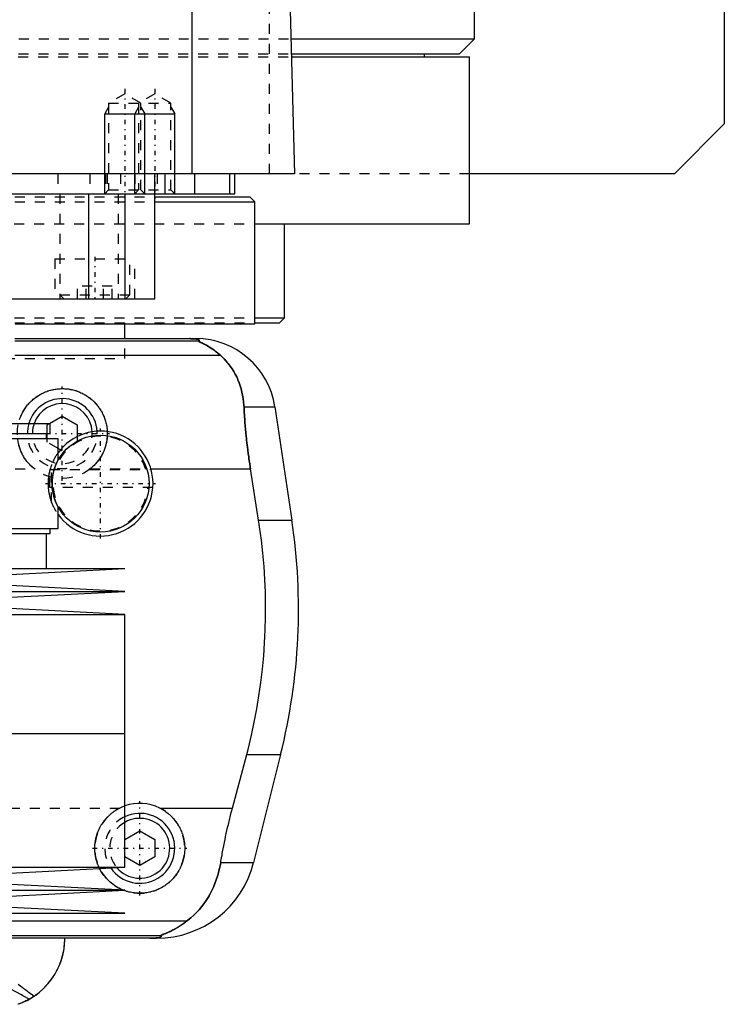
# Model space of a CAD drawing. Extents: x -105 to 105, y -139 to 487.
# Tile 6 of 11: x 34 to 105, y -67 to 32. Entities that reach past the tile are written whole.
import ezdxf

# ---------------------------------------------------------------- set-up
doc = ezdxf.new("R2010")
doc.units = 0
doc.linetypes.add('CENTER', pattern=[1.5, 0.45, -0.5, 0.05, -0.5])
doc.linetypes.add('DASHED', pattern=[2, 1, -1])
for name, color, linetype in [('AM_0', 7, 'CONTINUOUS'), ('AM_10', 7, 'CONTINUOUS'), ('AM_3', 7, 'DASHED'), ('AM_7', 7, 'CENTER')]:
    doc.layers.add(name, color=color, linetype=linetype)

msp = doc.modelspace()

# ---------------------------------------------------------------- linework, layer by layer
at = {"layer": 'AM_0', "color": 7, "linetype": 'CONTINUOUS'}
for p, q in [((105, 311.5), (105, 21.5)), ((80, 30), (80, 291.5)), ((51.744, 16.5), (51.744, 77.05)), ((60.5, 73.35), (62, 16.5)), ((61.606, 30), (80, 30)), ((78.5, 28.5), (80, 30)), ((61.648, 28.5), (78.5, 28.5)), ((61.656, 28.2), (79.5, 28.2)), ((75, 28.2), (75, 28.5)), ((79.5, 11.5), (79.5, 28.2)), ((105, 21.5), (100, 16.5)), ((62, 16.5), (-62, 16.5)), ((48, 4), (48, 16.5)), ((49, 16.5), (49, 14.5)), ((52, 14.5), (52, 16.5)), ((55.474, 16.5), (55.474, 14.5)), ((56, 14.5), (56, 16.5)), ((100, 16.5), (79.5, 16.5)), ((-56, 14.5), (56, 14.5)), ((41.361, 14.5), (41.361, 4)), ((45.003, 14.5), (45.003, 4)), ((48.014, 14.2), (57.5, 14.2)), ((58, 13.7), (57.5, 14.2)), ((48.014, 13.7), (58, 13.7)), ((58, 1.5), (58, 13.7)), ((58.063, 11.5), (79.5, 11.5)), ((61, 2.08), (61, 11.5)), ((-48, 4), (48, 4)), ((58.042, 2.08), (61, 2.08)), ((60.5, 1.58), (61, 2.08)), ((34.039, 1.5), (58, 1.5)), ((45, 0), (45, 1.5)), ((58.019, 1.58), (60.5, 1.58)), ((34, 0), (52.11, 0)), ((52.378, -0.254), (34, -0.254)), ((54.6, -1.693), (34, -1.693)), ((56.932, -6.813), (60.021, -6.813)), ((60.021, -6.813), (61.724, -18.159)), ((37.482, -8.5), (38.75, -7.768)), ((38.75, -7.768), (40.25, -8.634)), ((-37.525, -8.5), (37.525, -8.5)), ((37.525, -9.5), (37.525, -8.5)), ((40.25, -8.634), (40.25, -9.793)), ((-37.525, -9.5), (37.525, -9.5)), ((37.175, -10), (37.175, -9.5)), ((37.25, -10), (37.25, -9.5)), ((-38.325, -10), (38.325, -10)), ((38.325, -12.163), (38.325, -10)), ((38.557, -11.121), (38.325, -10.987)), ((47.616, -13.032), (57.58, -13.032)), ((58.394, -18.159), (57.58, -13.032)), ((38.325, -19), (38.325, -16.837)), ((58.394, -18.159), (61.724, -18.159)), ((-38.325, -19), (38.325, -19)), ((-37.525, -19.5), (37.525, -19.5)), ((37.175, -23), (37.175, -19.5)), ((37.525, -19.5), (37.525, -19)), ((-45, -23), (45, -23)), ((22.5, -24.15), (45, -23)), ((45, -25.3), (22.5, -24.15)), ((-45, -25.3), (45, -25.3)), ((22.5, -26.45), (45, -25.3)), ((45, -27.6), (22.5, -26.45)), ((-45, -27.6), (45, -27.6)), ((45, -39.5), (45, -27.6)), ((-45, -39.5), (45, -39.5)), ((45, -52.9), (45, -39.5)), ((55.781, -46.968), (57.2, -41.616)), ((57.2, -41.616), (60.596, -41.616)), ((60.596, -41.616), (57.893, -52.426)), ((48.498, -46.968), (55.781, -46.968)), ((45, -50.134), (46.5, -49.268)), ((46.5, -49.268), (48, -50.134)), ((48, -50.134), (48, -51.866)), ((46.5, -52.732), (45, -51.866)), ((48, -51.866), (46.5, -52.732)), ((-45, -52.9), (45, -52.9)), ((22.5, -54.05), (45, -52.9)), ((54.602, -52.426), (57.893, -52.426)), ((45, -55.2), (22.5, -54.05)), ((-45, -55.2), (45, -55.2)), ((22.5, -56.35), (45, -55.2)), ((45, -57.5), (22.5, -56.35)), ((-45, -57.5), (45, -57.5)), ((51.173, -58.307), (21.4, -58.307)), ((48.569, -59.746), (29.831, -59.746)), ((48.192, -60), (30.286, -60))]:
    msp.add_line(p, q, dxfattribs=at)
for points in [[(52.378, -0.254, 0), (52.391, -0.247, 0), (52.412, -0.231, 0), (52.43, -0.216, 0), (52.437, -0.209, 0), (52.443, -0.201, 0), (52.451, -0.186, 0), (52.454, -0.171, 0), (52.452, -0.157, 0), (52.445, -0.142, 0), (52.432, -0.128, 0), (52.423, -0.121, 0), (52.413, -0.113, 0), (52.386, -0.099, 0), (52.348, -0.084, 0), (52.298, -0.069, 0), (52.234, -0.053, 0), (52.189, -0.045, 0), (52.175, -0.043, 0), (52.16, -0.04, 0), (52.153, -0.039, 0), (52.145, -0.038, 0), (52.129, -0.036, 0), (52.113, -0.033, 0), (52.105, -0.032, 0), (52.096, -0.031, 0), (52.077, -0.029, 0), (52.057, -0.026, 0), (52.046, -0.025, 0), (52.035, -0.024, 0), (52.012, -0.022, 0), (51.988, -0.019, 0), (51.962, -0.017, 0), (51.934, -0.015, 0), (51.905, -0.013, 0), (51.89, -0.012, 0), (51.874, -0.011, 0), (51.842, -0.009, 0), (51.822, -0.008, 0), (51.816, -0.007, 0), (51.81, -0.007, 0), (51.807, -0.007, 0), (51.803, -0.007, 0), (51.797, -0.007, 0), (51.79, -0.006, 0), (51.784, -0.006, 0), (51.777, -0.006, 0), (51.77, -0.005, 0), (51.766, -0.005, 0), (51.763, -0.005, 0), (51.756, -0.005, 0), (51.748, -0.004, 0), (51.741, -0.004, 0), (51.734, -0.004, 0), (51.726, -0.004, 0), (51.723, -0.004, 0), (51.719, -0.003, 0), (51.712, -0.003, 0), (51.704, -0.003, 0), (51.697, -0.003, 0), (51.689, -0.003, 0), (51.682, -0.002, 0), (51.678, -0.002, 0), (51.674, -0.002, 0), (51.666, -0.002, 0), (51.657, -0.002, 0), (51.653, -0.002, 0), (51.649, -0.002, 0), (51.64, -0.001, 0), (51.631, -0.001, 0), (51.627, -0.001, 0), (51.623, -0.001, 0), (51.614, -0.001, 0), (51.605, -0.001, 0), (51.596, -0.001, 0), (51.587, -0.001, 0), (51.579, 0, 0), (51.574, 0, 0), (51.57, 0, 0), (51.562, 0, 0), (51.553, 0, 0), (51.544, 0, 0), (51.535, 0, 0), (51.525, 0, 0), (51.521, 0, 0), (51.516, 0, 0), (51.506, 0, 0), (51.497, 0, 0), (51.492, 0, 0)], [(54.6, -1.693, 0), (54.508, -1.609, 0), (54.325, -1.451, 0), (54.145, -1.305, 0), (54.057, -1.237, 0), (53.97, -1.172, 0), (53.799, -1.049, 0), (53.635, -0.938, 0), (53.477, -0.838, 0), (53.327, -0.748, 0), (53.184, -0.667, 0), (53.116, -0.63, 0), (53.051, -0.595, 0), (52.927, -0.531, 0), (52.812, -0.475, 0), (52.704, -0.424, 0), (52.644, -0.396, 0), (52.628, -0.389, 0), (52.612, -0.382, 0), (52.604, -0.378, 0), (52.596, -0.374, 0), (52.581, -0.367, 0), (52.566, -0.361, 0), (52.551, -0.354, 0), (52.537, -0.347, 0), (52.523, -0.341, 0), (52.516, -0.338, 0), (52.509, -0.335, 0), (52.496, -0.329, 0), (52.484, -0.323, 0), (52.478, -0.32, 0), (52.472, -0.317, 0), (52.46, -0.312, 0), (52.449, -0.307, 0), (52.444, -0.304, 0), (52.439, -0.302, 0), (52.429, -0.297, 0), (52.421, -0.292, 0), (52.412, -0.288, 0), (52.405, -0.284, 0), (52.398, -0.28, 0), (52.395, -0.278, 0), (52.392, -0.276, 0), (52.387, -0.272, 0), (52.383, -0.269, 0), (52.38, -0.266, 0), (52.377, -0.263, 0), (52.376, -0.261, 0), (52.375, -0.26, 0), (52.375, -0.259, 0), (52.376, -0.257, 0), (52.377, -0.255, 0), (52.378, -0.254, 0)], [(56.932, -6.813, 0), (56.922, -6.646, 0), (56.893, -6.315, 0), (56.85, -5.988, 0), (56.824, -5.825, 0), (56.795, -5.664, 0), (56.727, -5.345, 0), (56.647, -5.031, 0), (56.554, -4.722, 0), (56.448, -4.418, 0), (56.329, -4.121, 0), (56.266, -3.975, 0), (56.199, -3.83, 0), (56.056, -3.547, 0), (55.9, -3.271, 0), (55.733, -3.003, 0), (55.554, -2.744, 0), (55.363, -2.494, 0), (55.263, -2.372, 0), (55.16, -2.253, 0), (54.945, -2.021, 0), (54.718, -1.8, 0), (54.6, -1.693, 0)], [(34.475, -8.094, 0), (34.514, -7.98, 0), (34.557, -7.867, 0), (34.602, -7.755, 0), (34.65, -7.645, 0), (34.701, -7.535, 0), (34.728, -7.481, 0), (34.755, -7.428, 0), (34.812, -7.322, 0), (34.872, -7.218, 0), (34.934, -7.115, 0), (34.998, -7.015, 0), (35.065, -6.917, 0), (35.099, -6.869, 0), (35.134, -6.821, 0), (35.206, -6.727, 0), (35.279, -6.636, 0), (35.317, -6.591, 0), (35.354, -6.547, 0), (35.431, -6.461, 0), (35.51, -6.377, 0), (35.55, -6.336, 0), (35.59, -6.296, 0), (35.673, -6.217, 0), (35.758, -6.139, 0), (35.846, -6.063, 0), (35.936, -5.988, 0), (36.029, -5.916, 0), (36.077, -5.88, 0), (36.125, -5.845, 0), (36.223, -5.777, 0), (36.323, -5.711, 0), (36.426, -5.647, 0), (36.53, -5.586, 0), (36.637, -5.527, 0), (36.691, -5.499, 0), (36.745, -5.471, 0), (36.855, -5.418, 0), (36.967, -5.368, 0), (37.08, -5.321, 0), (37.195, -5.277, 0), (37.31, -5.237, 0), (37.369, -5.217, 0), (37.427, -5.199, 0), (37.545, -5.164, 0), (37.663, -5.133, 0), (37.782, -5.105, 0), (37.902, -5.081, 0), (38.021, -5.059, 0), (38.081, -5.05, 0), (38.141, -5.041, 0), (38.261, -5.027, 0), (38.38, -5.015, 0), (38.499, -5.007, 0), (38.618, -5.002, 0), (38.736, -5, 0), (38.794, -5, 0), (38.853, -5.001, 0), (38.971, -5.005, 0), (39.09, -5.013, 0), (39.15, -5.018, 0), (39.21, -5.024, 0), (39.329, -5.037, 0), (39.449, -5.055, 0), (39.509, -5.064, 0), (39.569, -5.075, 0), (39.688, -5.099, 0), (39.808, -5.126, 0), (39.926, -5.156, 0), (40.044, -5.19, 0), (40.161, -5.227, 0), (40.219, -5.247, 0), (40.277, -5.267, 0), (40.392, -5.31, 0), (40.505, -5.356, 0), (40.617, -5.406, 0), (40.728, -5.458, 0), (40.837, -5.513, 0), (40.891, -5.542, 0), (40.944, -5.571, 0), (41.049, -5.632, 0), (41.152, -5.695, 0), (41.253, -5.76, 0), (41.351, -5.828, 0), (41.447, -5.898, 0), (41.495, -5.934, 0), (41.541, -5.97, 0), (41.632, -6.044, 0), (41.721, -6.12, 0), (41.807, -6.197, 0), (41.89, -6.276, 0), (41.97, -6.357, 0), (42.01, -6.398, 0), (42.049, -6.44, 0), (42.127, -6.526, 0), (42.203, -6.614, 0), (42.276, -6.705, 0), (42.348, -6.798, 0), (42.418, -6.893, 0), (42.452, -6.942, 0), (42.486, -6.991, 0), (42.551, -7.091, 0), (42.613, -7.192, 0), (42.644, -7.244, 0), (42.673, -7.296, 0), (42.731, -7.402, 0), (42.786, -7.509, 0), (42.812, -7.563, 0), (42.837, -7.618, 0), (42.886, -7.728, 0), (42.932, -7.839, 0), (42.975, -7.952, 0), (43.015, -8.066, 0), (43.052, -8.181, 0), (43.07, -8.239, 0), (43.086, -8.297, 0), (43.117, -8.413, 0), (43.144, -8.53, 0), (43.168, -8.647, 0), (43.19, -8.765, 0), (43.207, -8.883, 0), (43.215, -8.942, 0), (43.222, -9, 0), (43.234, -9.118, 0), (43.242, -9.235, 0), (43.245, -9.293, 0)], [(57.58, -13.032, 0), (57.553, -12.861, 0), (57.501, -12.52, 0), (57.451, -12.18, 0), (57.427, -12.01, 0), (57.403, -11.84, 0), (57.357, -11.498, 0), (57.313, -11.155, 0), (57.27, -10.81, 0), (57.23, -10.464, 0), (57.191, -10.117, 0), (57.173, -9.943, 0), (57.155, -9.769, 0), (57.12, -9.42, 0), (57.088, -9.071, 0), (57.058, -8.723, 0), (57.03, -8.374, 0), (57.004, -8.026, 0), (56.992, -7.852, 0), (56.981, -7.678, 0), (56.96, -7.331, 0), (56.941, -6.985, 0), (56.932, -6.813, 0)], [(57.2, -41.616, 0), (57.366, -40.978, 0), (57.676, -39.685, 0), (57.958, -38.376, 0), (58.088, -37.717, 0), (58.21, -37.055, 0), (58.431, -35.726, 0), (58.62, -34.395, 0), (58.777, -33.067, 0), (58.902, -31.746, 0), (58.995, -30.438, 0), (59.03, -29.791, 0), (59.057, -29.149, 0), (59.089, -27.883, 0), (59.094, -26.642, 0), (59.071, -25.384, 0), (59.018, -24.102, 0), (58.935, -22.799, 0), (58.882, -22.142, 0), (58.821, -21.482, 0), (58.674, -20.156, 0), (58.495, -18.825, 0), (58.394, -18.159, 0)], [(48.498, -46.968, 0), (48.557, -46.998, 0), (48.673, -47.059, 0), (48.786, -47.124, 0), (48.842, -47.158, 0), (48.898, -47.192, 0), (49.007, -47.263, 0), (49.113, -47.336, 0), (49.217, -47.413, 0), (49.318, -47.491, 0), (49.416, -47.573, 0), (49.464, -47.614, 0), (49.511, -47.656, 0), (49.603, -47.741, 0), (49.692, -47.828, 0), (49.778, -47.917, 0), (49.863, -48.01, 0), (49.946, -48.106, 0), (49.986, -48.155, 0), (50.026, -48.204, 0), (50.104, -48.306, 0), (50.18, -48.41, 0), (50.217, -48.463, 0), (50.253, -48.517, 0), (50.323, -48.626, 0), (50.39, -48.737, 0), (50.422, -48.794, 0), (50.454, -48.851, 0), (50.514, -48.966, 0), (50.572, -49.084, 0), (50.625, -49.203, 0), (50.676, -49.323, 0), (50.723, -49.445, 0), (50.745, -49.506, 0), (50.766, -49.568, 0), (50.806, -49.692, 0), (50.842, -49.816, 0), (50.874, -49.942, 0), (50.902, -50.067, 0), (50.927, -50.193, 0), (50.938, -50.256, 0), (50.948, -50.319, 0), (50.966, -50.444, 0), (50.979, -50.569, 0), (50.99, -50.694, 0), (50.996, -50.817, 0), (51, -50.94, 0), (51, -51, 0), (51, -51.061, 0), (50.996, -51.183, 0), (50.99, -51.306, 0), (50.979, -51.429, 0), (50.966, -51.553, 0), (50.949, -51.677, 0), (50.939, -51.739, 0), (50.928, -51.8, 0), (50.904, -51.924, 0), (50.876, -52.047, 0), (50.845, -52.17, 0), (50.811, -52.291, 0), (50.773, -52.412, 0), (50.752, -52.472, 0), (50.731, -52.532, 0), (50.686, -52.651, 0), (50.638, -52.768, 0), (50.613, -52.826, 0), (50.587, -52.884, 0), (50.532, -52.998, 0), (50.474, -53.111, 0), (50.444, -53.166, 0), (50.414, -53.221, 0), (50.35, -53.33, 0), (50.283, -53.436, 0), (50.214, -53.54, 0), (50.143, -53.642, 0), (50.068, -53.742, 0), (50.03, -53.79, 0), (49.992, -53.838, 0), (49.913, -53.933, 0), (49.832, -54.024, 0), (49.75, -54.113, 0), (49.666, -54.198, 0), (49.579, -54.281, 0), (49.535, -54.322, 0), (49.49, -54.363, 0), (49.397, -54.443, 0), (49.302, -54.521, 0), (49.203, -54.597, 0), (49.102, -54.671, 0), (48.998, -54.743, 0), (48.945, -54.778, 0), (48.892, -54.812, 0), (48.783, -54.878, 0), (48.672, -54.941, 0), (48.559, -55.001, 0), (48.444, -55.059, 0), (48.326, -55.113, 0), (48.267, -55.138, 0), (48.208, -55.163, 0), (48.087, -55.211, 0), (47.966, -55.255, 0), (47.843, -55.295, 0), (47.718, -55.332, 0), (47.594, -55.365, 0), (47.531, -55.38, 0), (47.468, -55.395, 0), (47.342, -55.421, 0), (47.215, -55.443, 0), (47.152, -55.453, 0), (47.089, -55.461, 0), (46.962, -55.476, 0), (46.836, -55.487, 0), (46.773, -55.492, 0), (46.71, -55.495, 0), (46.586, -55.499, 0), (46.461, -55.5, 0), (46.337, -55.497, 0), (46.212, -55.491, 0), (46.086, -55.481, 0), (46.022, -55.475, 0), (45.959, -55.467, 0), (45.833, -55.45, 0), (45.706, -55.429, 0), (45.58, -55.405, 0), (45.454, -55.377, 0), (45.329, -55.345, 0), (45.266, -55.328, 0), (45.204, -55.309, 0), (45.081, -55.27, 0), (44.959, -55.228, 0), (44.898, -55.205, 0)], [(54.602, -52.426, 0), (54.628, -52.273, 0), (54.68, -51.966, 0), (54.735, -51.66, 0), (54.762, -51.506, 0), (54.79, -51.353, 0), (54.848, -51.047, 0), (54.907, -50.741, 0), (54.968, -50.435, 0), (55.031, -50.131, 0), (55.095, -49.827, 0), (55.128, -49.676, 0), (55.161, -49.525, 0), (55.227, -49.223, 0), (55.296, -48.924, 0), (55.365, -48.626, 0), (55.436, -48.327, 0), (55.51, -48.027, 0), (55.547, -47.877, 0), (55.585, -47.726, 0), (55.662, -47.424, 0), (55.741, -47.12, 0), (55.781, -46.968, 0)], [(44.867, -55.193, 0), (44.779, -55.158, 0), (44.606, -55.082, 0), (44.437, -54.999, 0), (44.354, -54.955, 0), (44.272, -54.91, 0), (44.112, -54.814, 0), (43.957, -54.712, 0), (43.807, -54.605, 0), (43.664, -54.494, 0), (43.526, -54.377, 0), (43.46, -54.318, 0), (43.396, -54.258, 0), (43.271, -54.134, 0), (43.15, -54.005, 0), (43.033, -53.869, 0), (42.921, -53.728, 0), (42.814, -53.581, 0), (42.762, -53.506, 0), (42.712, -53.429, 0), (42.616, -53.272, 0), (42.526, -53.111, 0), (42.483, -53.029, 0)], [(51.173, -58.307, 0), (51.326, -58.19, 0), (51.623, -57.947, 0), (51.906, -57.692, 0), (52.043, -57.559, 0), (52.177, -57.423, 0), (52.435, -57.143, 0), (52.681, -56.852, 0), (52.913, -56.549, 0), (53.132, -56.236, 0), (53.337, -55.912, 0), (53.435, -55.746, 0), (53.53, -55.578, 0), (53.708, -55.236, 0), (53.873, -54.885, 0), (54.024, -54.526, 0), (54.161, -54.159, 0), (54.284, -53.785, 0), (54.34, -53.595, 0), (54.393, -53.404, 0), (54.487, -53.017, 0), (54.568, -52.624, 0), (54.602, -52.426, 0)], [(48.569, -59.746, 0), (48.568, -59.745, 0), (48.567, -59.743, 0), (48.567, -59.741, 0), (48.567, -59.74, 0), (48.568, -59.739, 0), (48.57, -59.736, 0), (48.574, -59.733, 0), (48.578, -59.73, 0), (48.584, -59.727, 0), (48.591, -59.723, 0), (48.594, -59.721, 0), (48.598, -59.719, 0), (48.607, -59.715, 0), (48.617, -59.71, 0), (48.627, -59.706, 0), (48.638, -59.701, 0), (48.65, -59.696, 0), (48.657, -59.693, 0), (48.663, -59.69, 0), (48.677, -59.685, 0), (48.691, -59.679, 0), (48.698, -59.676, 0), (48.705, -59.673, 0), (48.72, -59.667, 0), (48.736, -59.661, 0), (48.744, -59.658, 0), (48.752, -59.655, 0), (48.769, -59.648, 0), (48.786, -59.641, 0), (48.804, -59.634, 0), (48.822, -59.627, 0), (48.841, -59.62, 0), (48.85, -59.616, 0), (48.86, -59.613, 0), (48.879, -59.605, 0), (48.899, -59.597, 0), (48.97, -59.569, 0), (49.095, -59.517, 0), (49.231, -59.459, 0), (49.381, -59.393, 0), (49.46, -59.356, 0), (49.542, -59.317, 0), (49.715, -59.232, 0), (49.897, -59.136, 0), (50.088, -59.03, 0), (50.285, -58.915, 0), (50.482, -58.793, 0), (50.581, -58.728, 0), (50.68, -58.663, 0), (50.878, -58.525, 0), (51.075, -58.381, 0), (51.173, -58.307, 0)], [(34.484, -66.545, 0), (34.742, -66.441, 0), (35.22, -66.216, 0), (35.664, -65.965, 0), (35.877, -65.829, 0), (36.083, -65.686, 0), (36.476, -65.382, 0), (36.842, -65.055, 0), (37.18, -64.708, 0), (37.49, -64.343, 0), (37.771, -63.962, 0), (37.901, -63.766, 0), (38.023, -63.567, 0), (38.245, -63.162, 0), (38.438, -62.747, 0), (38.602, -62.326, 0), (38.737, -61.901, 0), (38.843, -61.475, 0), (38.885, -61.261, 0), (38.921, -61.048, 0), (38.972, -60.625, 0), (38.997, -60.207, 0), (39, -60, 0)], [(35.945, -65.783, 0), (36.114, -65.664, 0), (36.438, -65.414, 0), (36.744, -65.148, 0), (36.89, -65.009, 0), (37.031, -64.867, 0), (37.299, -64.574, 0), (37.548, -64.269, 0), (37.777, -63.954, 0), (37.986, -63.629, 0), (38.175, -63.297, 0), (38.262, -63.128, 0), (38.344, -62.958, 0), (38.494, -62.614, 0), (38.623, -62.266, 0), (38.733, -61.916, 0), (38.823, -61.564, 0), (38.894, -61.212, 0), (38.923, -61.037, 0), (38.947, -60.862, 0), (38.981, -60.514, 0), (38.998, -60.17, 0), (39, -60, 0)], [(47.523, -60, 0), (47.528, -60, 0), (47.537, -60, 0), (47.546, -60, 0), (47.551, -60, 0), (47.556, -60, 0), (47.565, -60, 0), (47.575, -60, 0), (47.584, -60, 0), (47.594, -60, 0), (47.603, -60, 0), (47.608, -60, 0), (47.612, -60, 0), (47.622, -60, 0), (47.631, -59.999, 0), (47.64, -59.999, 0), (47.648, -59.999, 0), (47.657, -59.999, 0), (47.661, -59.999, 0), (47.665, -59.999, 0), (47.674, -59.999, 0), (47.682, -59.999, 0), (47.687, -59.999, 0), (47.691, -59.999, 0), (47.7, -59.998, 0), (47.708, -59.998, 0), (47.713, -59.998, 0), (47.717, -59.998, 0), (47.726, -59.998, 0), (47.734, -59.998, 0), (47.743, -59.997, 0), (47.751, -59.997, 0), (47.759, -59.997, 0), (47.763, -59.997, 0), (47.767, -59.997, 0), (47.775, -59.997, 0), (47.783, -59.996, 0), (47.791, -59.996, 0), (47.798, -59.996, 0), (47.805, -59.996, 0), (47.809, -59.996, 0), (47.812, -59.995, 0), (47.82, -59.995, 0), (47.827, -59.995, 0), (47.834, -59.995, 0), (47.842, -59.994, 0), (47.849, -59.994, 0), (47.852, -59.994, 0), (47.856, -59.994, 0), (47.863, -59.994, 0), (47.87, -59.993, 0), (47.894, -59.992, 0), (47.933, -59.99, 0), (47.95, -59.989, 0), (47.967, -59.989, 0), (47.999, -59.987, 0), (48.03, -59.984, 0), (48.06, -59.982, 0), (48.088, -59.98, 0), (48.115, -59.978, 0), (48.128, -59.977, 0), (48.14, -59.975, 0), (48.164, -59.973, 0), (48.187, -59.971, 0), (48.198, -59.97, 0), (48.209, -59.968, 0), (48.229, -59.966, 0), (48.248, -59.964, 0), (48.257, -59.963, 0), (48.265, -59.961, 0), (48.282, -59.959, 0), (48.298, -59.957, 0), (48.351, -59.948, 0), (48.428, -59.933, 0), (48.489, -59.918, 0), (48.536, -59.903, 0), (48.571, -59.888, 0), (48.585, -59.881, 0), (48.597, -59.874, 0), (48.615, -59.859, 0), (48.627, -59.844, 0), (48.633, -59.83, 0), (48.633, -59.815, 0), (48.628, -59.799, 0), (48.623, -59.792, 0), (48.617, -59.784, 0), (48.601, -59.769, 0), (48.581, -59.754, 0), (48.569, -59.746, 0)], [(35.945, -65.783, 0), (35.901, -65.812, 0), (35.814, -65.87, 0), (35.726, -65.926, 0), (35.682, -65.953, 0), (35.638, -65.981, 0), (35.549, -66.034, 0), (35.459, -66.086, 0), (35.369, -66.136, 0), (35.278, -66.185, 0), (35.187, -66.233, 0), (35.141, -66.256, 0), (35.095, -66.279, 0), (35.003, -66.323, 0), (34.91, -66.366, 0), (34.817, -66.408, 0), (34.724, -66.448, 0), (34.63, -66.487, 0), (34.583, -66.506, 0), (34.535, -66.525, 0), (34.441, -66.561, 0), (34.346, -66.595, 0), (34.298, -66.612, 0)]]:
    msp.add_polyline3d(points, dxfattribs=at)
msp.add_circle((42.575, -14.5), 4.85, dxfattribs=at)
for centre, radius, start, end in [((52.11, -8), 8, 8.53297, 90), ((38.75, -9.5), 3.5, 3.92235, 163.39845), ((38.75, -9.5), 3, 3.51391, 160.52878), ((42.575, -14.5), 5.25, 215.95057, 144.04943), ((2.388, -27.062), 60, 345.96216, 8.53297), ((46.5, -51), 4.5, 63.63717, 109.47122), ((46.5, -51), 3.5, 214.27649, 115.37693), ((46.5, -51), 3, 220.29776, 120), ((48.192, -50), 10, 270, 345.96216)]:
    msp.add_arc(centre, radius, start, end, dxfattribs=at)
at = {"layer": 'AM_10', "color": 7, "linetype": 'CONTINUOUS'}
for p, q in [((43.379, 23.156), (43, 22.5)), ((46.379, 23.156), (46, 22.5)), ((46.621, 23.156), (47, 22.5)), ((49.621, 23.156), (50, 22.5)), ((43, 14.5), (43, 22.5)), ((43, 22.5), (50, 22.5)), ((46, 14.5), (46, 22.5)), ((47, 14.5), (47, 22.5)), ((50, 14.5), (50, 22.5))]:
    msp.add_line(p, q, dxfattribs=at)
at = {"layer": 'AM_3', "color": 6, "linetype": 'DASHED'}
for p, q in [((59.5, 16.5), (59.5, 75.489)), ((-61.606, 30), (61.606, 30)), ((-61.656, 28.2), (61.656, 28.2)), ((-61.648, 28.5), (61.648, 28.5)), ((45, 24.5), (43.379, 23.564)), ((46.621, 23.564), (45, 24.5)), ((48, 24.5), (46.379, 23.564)), ((49.621, 23.564), (48, 24.5)), ((43.379, 23.564), (43.379, 14.879)), ((43.379, 23.564), (49.621, 23.564)), ((46.379, 23.564), (46.379, 14.879)), ((46.621, 14.879), (46.621, 23.564)), ((49.621, 14.879), (49.621, 23.564)), ((79.5, 16.5), (-79.5, 16.5)), ((38.286, 16.5), (38.286, 14.5)), ((41.5, 16.5), (41.5, 14.5)), ((43.087, 16.5), (43.087, 14.5)), ((43.236, 16.5), (43.236, 14.5)), ((44.587, 16.5), (44.587, 14.5)), ((46, 16.5), (46, 14.5)), ((48.25, 16.5), (48.25, 14.5)), ((43.379, 14.879), (43, 14.5)), ((43.379, 14.879), (49.621, 14.879)), ((46.379, 14.879), (46, 14.5)), ((47, 14.5), (46.621, 14.879)), ((50, 14.5), (49.621, 14.879)), ((-48.014, 14.2), (48.014, 14.2)), ((38.5, 14.5), (38.5, 4)), ((44.341, 14.5), (44.341, 4)), ((-48.014, 13.7), (48.014, 13.7)), ((-58.063, 11.5), (58.063, 11.5)), ((38, 8), (38, 4)), ((38, 8), (46, 8)), ((45.5, 4.4), (45.5, 8)), ((46, 4), (46, 8)), ((40.268, 4), (40.268, 5.25)), ((43.732, 5.25), (40.268, 5.25)), ((41.134, 4), (41.134, 5.25)), ((42.866, 4), (42.866, 5.25)), ((43.732, 4), (43.732, 5.25)), ((38.5, 4.4), (38.9, 4)), ((38.5, 4.4), (45.5, 4.4)), ((45.1, 4), (45.5, 4.4)), ((-58.042, 2.08), (58.042, 2.08)), ((-58.019, 1.58), (58.019, 1.58)), ((45, 1.5), (45, 1.58)), ((45, -2), (45, 0)), ((-45, -2), (45, -2)), ((-45, -2), (45, -2)), ((37.25, -8.634), (37.482, -8.5)), ((37.25, -9.5), (37.25, -8.634)), ((40.25, -9.793), (40.25, -10.366)), ((37.25, -10.366), (37.25, -10)), ((38.325, -10.987), (37.25, -10.366)), ((40.25, -10.366), (38.75, -11.232)), ((38.75, -11.232), (38.557, -11.121)), ((37.68, -16.399), (37.68, -12.601)), ((-35.962, -13.032), (35.962, -13.032)), ((37.5, -14.9), (37.5, -13.156)), ((37.515, -13.1), (47.635, -13.1)), ((41.538, -13.032), (47.616, -13.032)), ((47.81, -14.9), (37.5, -14.9)), ((-44.502, -46.968), (44.502, -46.968)), ((44.898, -55.205), (44.867, -55.193))]:
    msp.add_line(p, q, dxfattribs=at)
for points in [[(51.492, 0, 0), (51.497, 0, 0), (51.506, 0, 0), (51.516, 0, 0), (51.521, 0, 0), (51.525, 0, 0), (51.535, 0, 0), (51.544, 0, 0), (51.553, 0, 0), (51.562, 0, 0), (51.57, 0, 0), (51.574, 0, 0), (51.579, 0, 0), (51.587, -0.001, 0), (51.596, -0.001, 0), (51.605, -0.001, 0), (51.614, -0.001, 0), (51.623, -0.001, 0), (51.627, -0.001, 0), (51.631, -0.001, 0), (51.64, -0.001, 0), (51.649, -0.002, 0), (51.653, -0.002, 0), (51.657, -0.002, 0), (51.666, -0.002, 0), (51.674, -0.002, 0), (51.678, -0.002, 0), (51.682, -0.002, 0), (51.689, -0.003, 0), (51.697, -0.003, 0), (51.704, -0.003, 0), (51.712, -0.003, 0), (51.719, -0.003, 0), (51.723, -0.004, 0), (51.726, -0.004, 0), (51.734, -0.004, 0), (51.741, -0.004, 0), (51.748, -0.004, 0), (51.756, -0.005, 0), (51.763, -0.005, 0), (51.766, -0.005, 0), (51.77, -0.005, 0), (51.777, -0.006, 0), (51.784, -0.006, 0), (51.79, -0.006, 0), (51.797, -0.007, 0), (51.803, -0.007, 0), (51.807, -0.007, 0), (51.81, -0.007, 0), (51.816, -0.007, 0), (51.822, -0.008, 0), (51.842, -0.009, 0), (51.874, -0.011, 0), (51.89, -0.012, 0), (51.905, -0.013, 0), (51.934, -0.015, 0), (51.962, -0.017, 0), (51.988, -0.019, 0), (52.012, -0.022, 0), (52.035, -0.024, 0), (52.046, -0.025, 0), (52.057, -0.026, 0), (52.077, -0.029, 0), (52.096, -0.031, 0), (52.105, -0.032, 0), (52.113, -0.033, 0), (52.129, -0.036, 0), (52.145, -0.038, 0), (52.153, -0.039, 0), (52.16, -0.04, 0), (52.175, -0.043, 0), (52.189, -0.045, 0), (52.234, -0.053, 0), (52.298, -0.069, 0), (52.348, -0.084, 0), (52.386, -0.099, 0), (52.413, -0.113, 0), (52.423, -0.121, 0), (52.432, -0.128, 0), (52.445, -0.142, 0), (52.452, -0.157, 0), (52.454, -0.171, 0), (52.451, -0.186, 0), (52.443, -0.201, 0), (52.437, -0.209, 0), (52.43, -0.216, 0), (52.412, -0.231, 0), (52.391, -0.247, 0), (52.378, -0.254, 0)], [(52.378, -0.254, 0), (52.377, -0.255, 0), (52.376, -0.256, 0), (52.375, -0.258, 0), (52.375, -0.259, 0), (52.376, -0.26, 0), (52.377, -0.263, 0), (52.379, -0.265, 0), (52.381, -0.268, 0), (52.385, -0.271, 0), (52.389, -0.274, 0), (52.391, -0.275, 0), (52.394, -0.277, 0), (52.4, -0.281, 0), (52.406, -0.284, 0), (52.413, -0.288, 0), (52.421, -0.292, 0), (52.429, -0.296, 0), (52.433, -0.299, 0), (52.438, -0.301, 0), (52.447, -0.306, 0), (52.457, -0.31, 0), (52.462, -0.313, 0), (52.468, -0.315, 0), (52.479, -0.321, 0), (52.49, -0.326, 0), (52.496, -0.329, 0), (52.502, -0.331, 0), (52.514, -0.337, 0), (52.527, -0.343, 0), (52.54, -0.349, 0), (52.553, -0.355, 0), (52.567, -0.361, 0), (52.574, -0.364, 0), (52.581, -0.368, 0), (52.595, -0.374, 0), (52.61, -0.381, 0), (52.663, -0.405, 0), (52.763, -0.452, 0), (52.876, -0.506, 0), (52.999, -0.568, 0), (53.064, -0.602, 0), (53.132, -0.638, 0), (53.273, -0.717, 0), (53.426, -0.807, 0), (53.588, -0.908, 0), (53.758, -1.021, 0), (53.936, -1.147, 0), (54.027, -1.214, 0), (54.12, -1.286, 0), (54.309, -1.438, 0), (54.502, -1.605, 0), (54.6, -1.693, 0)], [(54.6, -1.693, 0), (54.718, -1.8, 0), (54.945, -2.021, 0), (55.16, -2.253, 0), (55.263, -2.372, 0), (55.363, -2.494, 0), (55.554, -2.744, 0), (55.733, -3.004, 0), (55.901, -3.271, 0), (56.056, -3.547, 0), (56.199, -3.831, 0), (56.266, -3.975, 0), (56.33, -4.121, 0), (56.448, -4.419, 0), (56.554, -4.722, 0), (56.647, -5.031, 0), (56.727, -5.345, 0), (56.795, -5.664, 0), (56.824, -5.825, 0), (56.85, -5.988, 0), (56.893, -6.315, 0), (56.922, -6.646, 0), (56.932, -6.813, 0)], [(56.932, -6.813, 0), (56.941, -6.985, 0), (56.96, -7.331, 0), (56.981, -7.678, 0), (56.992, -7.852, 0), (57.004, -8.026, 0), (57.03, -8.374, 0), (57.058, -8.723, 0), (57.088, -9.071, 0), (57.12, -9.42, 0), (57.155, -9.769, 0), (57.173, -9.943, 0), (57.191, -10.117, 0), (57.23, -10.464, 0), (57.27, -10.81, 0), (57.313, -11.155, 0), (57.357, -11.498, 0), (57.403, -11.84, 0), (57.427, -12.01, 0), (57.451, -12.18, 0), (57.501, -12.52, 0), (57.553, -12.861, 0), (57.58, -13.032, 0)], [(43.246, -9.697, 0), (43.24, -9.8, 0), (43.221, -10.01, 0), (43.192, -10.221, 0), (43.173, -10.326, 0), (43.152, -10.432, 0), (43.103, -10.642, 0), (43.042, -10.852, 0), (42.972, -11.058, 0), (42.891, -11.262, 0), (42.8, -11.461, 0), (42.751, -11.559, 0), (42.7, -11.656, 0), (42.591, -11.845, 0), (42.473, -12.027, 0), (42.348, -12.203, 0), (42.215, -12.371, 0), (42.076, -12.531, 0), (42.005, -12.607, 0), (41.932, -12.682, 0), (41.781, -12.826, 0), (41.621, -12.965, 0), (41.538, -13.032, 0)], [(43.245, -9.293, 0), (43.248, -9.361, 0), (43.25, -9.495, 0), (43.248, -9.629, 0), (43.246, -9.697, 0)], [(35.962, -13.032, 0), (35.885, -12.97, 0), (35.738, -12.843, 0), (35.597, -12.711, 0), (35.53, -12.644, 0), (35.464, -12.574, 0), (35.335, -12.43, 0), (35.21, -12.279, 0), (35.092, -12.12, 0), (34.979, -11.956, 0), (34.874, -11.786, 0), (34.824, -11.699, 0), (34.776, -11.611, 0), (34.685, -11.431, 0), (34.603, -11.247, 0), (34.529, -11.06, 0), (34.464, -10.87, 0), (34.407, -10.678, 0), (34.382, -10.581, 0), (34.359, -10.485, 0), (34.32, -10.29, 0), (34.29, -10.096, 0), (34.278, -10, 0)], [(37.68, -12.601, 0), (37.655, -12.669, 0), (37.603, -12.815, 0), (37.552, -12.974, 0), (37.527, -13.059, 0), (37.522, -13.074, 0), (37.514, -13.104, 0), (37.506, -13.133, 0), (37.502, -13.149, 0), (37.498, -13.164, 0), (37.49, -13.195, 0), (37.482, -13.226, 0), (37.474, -13.258, 0), (37.466, -13.29, 0), (37.459, -13.323, 0), (37.455, -13.339, 0), (37.451, -13.356, 0), (37.444, -13.39, 0), (37.436, -13.424, 0), (37.429, -13.459, 0), (37.422, -13.494, 0), (37.415, -13.53, 0), (37.412, -13.548, 0), (37.409, -13.567, 0), (37.402, -13.605, 0), (37.395, -13.644, 0), (37.389, -13.684, 0), (37.382, -13.726, 0), (37.376, -13.768, 0), (37.373, -13.79, 0), (37.37, -13.811, 0), (37.365, -13.856, 0), (37.359, -13.901, 0), (37.354, -13.946, 0), (37.35, -13.993, 0), (37.345, -14.04, 0), (37.343, -14.064, 0), (37.341, -14.088, 0), (37.338, -14.136, 0), (37.335, -14.184, 0), (37.332, -14.233, 0), (37.33, -14.282, 0), (37.328, -14.33, 0), (37.327, -14.355, 0), (37.326, -14.379, 0), (37.325, -14.428, 0), (37.325, -14.476, 0), (37.325, -14.5, 0), (37.325, -14.524, 0), (37.325, -14.572, 0), (37.326, -14.621, 0), (37.327, -14.645, 0), (37.328, -14.67, 0), (37.33, -14.718, 0), (37.332, -14.767, 0), (37.335, -14.816, 0), (37.338, -14.864, 0), (37.341, -14.912, 0), (37.343, -14.936, 0), (37.345, -14.96, 0), (37.35, -15.007, 0), (37.354, -15.054, 0), (37.359, -15.099, 0), (37.365, -15.144, 0), (37.37, -15.189, 0), (37.373, -15.21, 0), (37.376, -15.232, 0), (37.382, -15.274, 0), (37.389, -15.316, 0), (37.395, -15.356, 0), (37.402, -15.395, 0), (37.409, -15.433, 0), (37.412, -15.452, 0), (37.415, -15.47, 0), (37.422, -15.506, 0), (37.429, -15.541, 0), (37.436, -15.576, 0), (37.444, -15.61, 0), (37.451, -15.644, 0), (37.455, -15.661, 0), (37.459, -15.677, 0), (37.466, -15.71, 0), (37.474, -15.742, 0), (37.482, -15.774, 0), (37.49, -15.805, 0), (37.498, -15.836, 0), (37.502, -15.851, 0), (37.506, -15.867, 0), (37.514, -15.896, 0), (37.522, -15.926, 0), (37.527, -15.941, 0), (37.531, -15.955, 0), (37.539, -15.984, 0), (37.547, -16.012, 0), (37.552, -16.026, 0), (37.556, -16.04, 0), (37.564, -16.067, 0), (37.573, -16.094, 0), (37.603, -16.185, 0), (37.655, -16.331, 0), (37.68, -16.399, 0)], [(38.325, -12.163, 0), (38.323, -12.167, 0), (38.304, -12.202, 0), (38.266, -12.275, 0), (38.239, -12.327, 0), (38.208, -12.391, 0), (38.165, -12.481, 0), (38.152, -12.509, 0), (38.139, -12.54, 0), (38.132, -12.555, 0), (38.125, -12.572, 0), (38.111, -12.605, 0), (38.096, -12.64, 0), (38.081, -12.677, 0), (38.065, -12.715, 0), (38.05, -12.756, 0), (38.042, -12.776, 0), (38.034, -12.798, 0), (38.017, -12.842, 0), (38.001, -12.888, 0), (37.984, -12.937, 0), (37.967, -12.988, 0), (37.949, -13.042, 0), (37.941, -13.069, 0), (37.932, -13.098, 0), (37.915, -13.157, 0), (37.897, -13.22, 0), (37.879, -13.286, 0), (37.862, -13.356, 0), (37.844, -13.431, 0), (37.836, -13.471, 0), (37.827, -13.511, 0), (37.81, -13.598, 0), (37.8, -13.652, 0), (37.797, -13.669, 0), (37.794, -13.685, 0), (37.793, -13.693, 0), (37.791, -13.702, 0), (37.788, -13.719, 0), (37.786, -13.736, 0), (37.783, -13.753, 0), (37.78, -13.771, 0), (37.777, -13.789, 0), (37.776, -13.798, 0), (37.775, -13.807, 0), (37.772, -13.826, 0), (37.769, -13.845, 0), (37.767, -13.864, 0), (37.764, -13.883, 0), (37.762, -13.902, 0), (37.761, -13.912, 0), (37.76, -13.922, 0), (37.757, -13.942, 0), (37.755, -13.962, 0), (37.753, -13.982, 0), (37.751, -14.003, 0), (37.748, -14.023, 0), (37.747, -14.034, 0), (37.746, -14.044, 0), (37.745, -14.065, 0), (37.743, -14.086, 0), (37.742, -14.097, 0), (37.741, -14.108, 0), (37.739, -14.129, 0), (37.738, -14.151, 0), (37.737, -14.162, 0), (37.736, -14.173, 0), (37.735, -14.195, 0), (37.733, -14.217, 0), (37.732, -14.239, 0), (37.731, -14.261, 0), (37.73, -14.284, 0), (37.729, -14.295, 0), (37.729, -14.306, 0), (37.728, -14.329, 0), (37.727, -14.352, 0), (37.727, -14.374, 0), (37.726, -14.397, 0), (37.726, -14.42, 0), (37.725, -14.431, 0), (37.725, -14.443, 0), (37.725, -14.466, 0), (37.725, -14.489, 0), (37.725, -14.5, 0), (37.725, -14.511, 0), (37.725, -14.534, 0), (37.725, -14.557, 0), (37.725, -14.569, 0), (37.726, -14.58, 0), (37.726, -14.603, 0), (37.727, -14.626, 0), (37.727, -14.648, 0), (37.728, -14.671, 0), (37.729, -14.694, 0), (37.729, -14.705, 0), (37.73, -14.716, 0), (37.731, -14.739, 0), (37.732, -14.761, 0), (37.733, -14.783, 0), (37.735, -14.805, 0), (37.736, -14.827, 0), (37.737, -14.838, 0), (37.738, -14.849, 0), (37.739, -14.871, 0), (37.741, -14.892, 0), (37.742, -14.903, 0), (37.743, -14.914, 0), (37.745, -14.935, 0), (37.746, -14.956, 0), (37.747, -14.966, 0), (37.748, -14.977, 0), (37.751, -14.997, 0), (37.753, -15.018, 0), (37.755, -15.038, 0), (37.757, -15.058, 0), (37.76, -15.078, 0), (37.761, -15.088, 0), (37.762, -15.098, 0), (37.764, -15.117, 0), (37.767, -15.136, 0), (37.769, -15.155, 0), (37.772, -15.174, 0), (37.775, -15.193, 0), (37.776, -15.202, 0), (37.777, -15.211, 0), (37.78, -15.229, 0), (37.783, -15.247, 0), (37.786, -15.264, 0), (37.788, -15.281, 0), (37.791, -15.298, 0), (37.793, -15.307, 0), (37.794, -15.315, 0), (37.797, -15.331, 0), (37.8, -15.348, 0), (37.81, -15.402, 0), (37.827, -15.489, 0), (37.836, -15.529, 0), (37.844, -15.569, 0), (37.862, -15.644, 0), (37.879, -15.714, 0), (37.897, -15.78, 0), (37.915, -15.843, 0), (37.932, -15.902, 0), (37.941, -15.931, 0), (37.949, -15.958, 0), (37.967, -16.012, 0), (37.984, -16.063, 0), (38.001, -16.112, 0), (38.017, -16.158, 0), (38.034, -16.202, 0), (38.042, -16.224, 0), (38.05, -16.244, 0), (38.065, -16.285, 0), (38.081, -16.323, 0), (38.096, -16.36, 0), (38.111, -16.395, 0), (38.125, -16.428, 0), (38.132, -16.445, 0), (38.139, -16.46, 0), (38.152, -16.491, 0), (38.165, -16.519, 0), (38.208, -16.609, 0), (38.239, -16.673, 0), (38.266, -16.725, 0), (38.304, -16.798, 0), (38.323, -16.833, 0), (38.325, -16.837, 0)], [(42.483, -53.029, 0), (42.469, -53, 0), (42.44, -52.941, 0), (42.412, -52.882, 0), (42.399, -52.852, 0), (42.385, -52.822, 0), (42.359, -52.762, 0), (42.334, -52.701, 0), (42.31, -52.641, 0), (42.286, -52.58, 0), (42.264, -52.518, 0), (42.253, -52.487, 0), (42.242, -52.456, 0), (42.221, -52.394, 0), (42.202, -52.332, 0), (42.183, -52.269, 0), (42.165, -52.206, 0), (42.148, -52.143, 0), (42.139, -52.111, 0), (42.131, -52.08, 0), (42.116, -52.016, 0), (42.102, -51.953, 0), (42.095, -51.921, 0), (42.089, -51.889, 0), (42.076, -51.825, 0), (42.065, -51.762, 0), (42.06, -51.73, 0), (42.054, -51.698, 0), (42.045, -51.634, 0), (42.036, -51.57, 0), (42.029, -51.506, 0), (42.022, -51.442, 0), (42.016, -51.378, 0), (42.013, -51.347, 0), (42.011, -51.315, 0), (42.007, -51.251, 0), (42.004, -51.188, 0), (42.002, -51.125, 0), (42, -51.062, 0), (42, -50.999, 0), (42, -50.968, 0), (42, -50.936, 0), (42.002, -50.873, 0), (42.004, -50.81, 0), (42.007, -50.746, 0), (42.011, -50.682, 0), (42.016, -50.618, 0), (42.019, -50.586, 0), (42.022, -50.553, 0), (42.029, -50.489, 0), (42.037, -50.424, 0), (42.046, -50.359, 0), (42.056, -50.294, 0), (42.066, -50.23, 0), (42.072, -50.197, 0), (42.078, -50.165, 0), (42.091, -50.1, 0), (42.105, -50.035, 0), (42.119, -49.97, 0), (42.135, -49.905, 0), (42.152, -49.84, 0), (42.161, -49.808, 0), (42.17, -49.776, 0), (42.188, -49.712, 0), (42.208, -49.647, 0), (42.218, -49.615, 0), (42.229, -49.584, 0), (42.25, -49.52, 0), (42.273, -49.456, 0), (42.285, -49.425, 0), (42.297, -49.393, 0), (42.321, -49.331, 0), (42.347, -49.268, 0), (42.373, -49.206, 0), (42.4, -49.144, 0), (42.429, -49.083, 0), (42.443, -49.053, 0), (42.458, -49.022, 0), (42.488, -48.962, 0), (42.519, -48.902, 0), (42.551, -48.843, 0), (42.583, -48.784, 0), (42.617, -48.726, 0), (42.634, -48.697, 0), (42.651, -48.668, 0), (42.687, -48.611, 0), (42.723, -48.554, 0), (42.759, -48.498, 0), (42.797, -48.443, 0), (42.835, -48.389, 0), (42.855, -48.362, 0), (42.874, -48.335, 0), (42.914, -48.282, 0), (42.954, -48.229, 0), (42.995, -48.178, 0), (43.037, -48.127, 0), (43.079, -48.077, 0), (43.1, -48.052, 0), (43.122, -48.027, 0), (43.165, -47.979, 0), (43.209, -47.931, 0), (43.253, -47.884, 0), (43.298, -47.838, 0), (43.343, -47.793, 0), (43.366, -47.771, 0), (43.389, -47.748, 0), (43.436, -47.704, 0), (43.484, -47.66, 0), (43.508, -47.639, 0), (43.533, -47.617, 0), (43.582, -47.574, 0), (43.632, -47.532, 0), (43.658, -47.511, 0), (43.683, -47.491, 0), (43.735, -47.45, 0), (43.788, -47.409, 0), (43.841, -47.37, 0), (43.895, -47.331, 0), (43.95, -47.292, 0), (43.978, -47.273, 0), (44.005, -47.255, 0), (44.062, -47.218, 0), (44.118, -47.182, 0), (44.176, -47.147, 0), (44.234, -47.112, 0), (44.292, -47.079, 0), (44.322, -47.062, 0), (44.351, -47.046, 0), (44.411, -47.014, 0), (44.471, -46.983, 0), (44.502, -46.968, 0)], [(54.602, -52.426, 0), (54.568, -52.624, 0), (54.487, -53.017, 0), (54.393, -53.404, 0), (54.34, -53.595, 0), (54.284, -53.785, 0), (54.161, -54.159, 0), (54.024, -54.526, 0), (53.873, -54.885, 0), (53.708, -55.236, 0), (53.529, -55.579, 0), (53.435, -55.747, 0), (53.337, -55.912, 0), (53.131, -56.236, 0), (52.912, -56.55, 0), (52.68, -56.852, 0), (52.435, -57.144, 0), (52.177, -57.424, 0), (52.043, -57.559, 0), (51.906, -57.692, 0), (51.622, -57.947, 0), (51.326, -58.19, 0), (51.173, -58.307, 0)], [(51.173, -58.307, 0), (51.062, -58.391, 0), (50.845, -58.549, 0), (50.632, -58.694, 0), (50.529, -58.762, 0), (50.427, -58.828, 0), (50.228, -58.949, 0), (50.037, -59.06, 0), (49.854, -59.159, 0), (49.681, -59.249, 0), (49.517, -59.329, 0), (49.439, -59.366, 0), (49.364, -59.401, 0), (49.221, -59.464, 0), (49.09, -59.52, 0), (48.964, -59.571, 0), (48.894, -59.599, 0), (48.875, -59.606, 0), (48.856, -59.614, 0), (48.847, -59.618, 0), (48.838, -59.621, 0), (48.82, -59.628, 0), (48.802, -59.635, 0), (48.785, -59.642, 0), (48.768, -59.649, 0), (48.751, -59.655, 0), (48.743, -59.658, 0), (48.735, -59.662, 0), (48.719, -59.668, 0), (48.704, -59.674, 0), (48.697, -59.677, 0), (48.69, -59.68, 0), (48.676, -59.685, 0), (48.662, -59.691, 0), (48.656, -59.693, 0), (48.65, -59.696, 0), (48.638, -59.701, 0), (48.627, -59.706, 0), (48.616, -59.711, 0), (48.607, -59.715, 0), (48.598, -59.719, 0), (48.594, -59.721, 0), (48.59, -59.723, 0), (48.584, -59.727, 0), (48.578, -59.73, 0), (48.574, -59.733, 0), (48.57, -59.736, 0), (48.568, -59.739, 0), (48.567, -59.74, 0), (48.567, -59.741, 0), (48.567, -59.743, 0), (48.568, -59.745, 0), (48.569, -59.746, 0)], [(48.569, -59.746, 0), (48.581, -59.754, 0), (48.601, -59.769, 0), (48.617, -59.784, 0), (48.623, -59.792, 0), (48.628, -59.799, 0), (48.633, -59.815, 0), (48.633, -59.83, 0), (48.627, -59.844, 0), (48.615, -59.859, 0), (48.597, -59.874, 0), (48.585, -59.881, 0), (48.571, -59.888, 0), (48.536, -59.903, 0), (48.489, -59.918, 0), (48.428, -59.933, 0), (48.351, -59.948, 0), (48.298, -59.957, 0), (48.282, -59.959, 0), (48.265, -59.961, 0), (48.257, -59.963, 0), (48.248, -59.964, 0), (48.229, -59.966, 0), (48.209, -59.968, 0), (48.198, -59.97, 0), (48.187, -59.971, 0), (48.164, -59.973, 0), (48.14, -59.975, 0), (48.128, -59.977, 0), (48.115, -59.978, 0), (48.088, -59.98, 0), (48.06, -59.982, 0), (48.03, -59.984, 0), (47.999, -59.987, 0), (47.967, -59.989, 0), (47.95, -59.989, 0), (47.933, -59.99, 0), (47.911, -59.991, 0), (47.904, -59.992, 0), (47.898, -59.992, 0), (47.894, -59.992, 0), (47.891, -59.992, 0), (47.884, -59.993, 0), (47.877, -59.993, 0), (47.87, -59.993, 0), (47.863, -59.994, 0), (47.856, -59.994, 0), (47.852, -59.994, 0), (47.849, -59.994, 0), (47.842, -59.994, 0), (47.834, -59.995, 0), (47.827, -59.995, 0), (47.82, -59.995, 0), (47.812, -59.995, 0), (47.809, -59.996, 0), (47.805, -59.996, 0), (47.798, -59.996, 0), (47.791, -59.996, 0), (47.783, -59.996, 0), (47.775, -59.997, 0), (47.767, -59.997, 0), (47.763, -59.997, 0), (47.759, -59.997, 0), (47.751, -59.997, 0), (47.743, -59.997, 0), (47.734, -59.998, 0), (47.726, -59.998, 0), (47.717, -59.998, 0), (47.713, -59.998, 0), (47.708, -59.998, 0), (47.7, -59.998, 0), (47.691, -59.999, 0), (47.687, -59.999, 0), (47.682, -59.999, 0), (47.674, -59.999, 0), (47.665, -59.999, 0), (47.661, -59.999, 0), (47.657, -59.999, 0), (47.648, -59.999, 0), (47.64, -59.999, 0), (47.631, -59.999, 0), (47.622, -60, 0), (47.612, -60, 0), (47.608, -60, 0), (47.603, -60, 0), (47.594, -60, 0), (47.584, -60, 0), (47.575, -60, 0), (47.565, -60, 0), (47.556, -60, 0), (47.551, -60, 0), (47.546, -60, 0), (47.537, -60, 0), (47.528, -60, 0), (47.523, -60, 0)], [(35.437, -66.098, 0), (35.311, -66.032, 0), (35.053, -65.894, 0), (34.789, -65.75, 0), (34.654, -65.675, 0), (34.518, -65.6, 0), (34.243, -65.445, 0), (33.961, -65.284, 0), (33.674, -65.119, 0), (33.382, -64.95, 0), (33.085, -64.777, 0), (32.935, -64.689, 0), (32.783, -64.6, 0), (32.477, -64.42, 0), (32.166, -64.237, 0), (31.851, -64.052, 0), (31.531, -63.865, 0), (31.207, -63.675, 0), (31.043, -63.58, 0), (30.879, -63.485, 0), (30.547, -63.294, 0), (30.212, -63.103, 0), (30.043, -63.007, 0)], [(34.347, -64.599, 0), (34.719, -64.887, 0), (34.902, -65.026, 0), (35.083, -65.162, 0), (35.436, -65.422, 0), (35.778, -65.666, 0), (35.945, -65.783, 0)]]:
    msp.add_polyline3d(points, dxfattribs=at)
msp.add_circle((38.75, -9.5), 4.5, dxfattribs=at)
for centre, radius, start, end in [((38.75, -9.5), 3.5, 163.39845, 3.92235), ((38.75, -9.5), 3, 160.52878, 3.51391), ((42.575, -14.5), 4.75, 17.14176, 162.85824), ((42.575, -14.5), 5.25, 144.04943, 158.79975), ((42.575, -14.5), 4.75, 184.83063, 355.16937), ((42.575, -14.5), 5.25, 201.20025, 215.95057), ((46.5, -51), 4.5, 109.47122, 63.63717), ((46.5, -51), 3.5, 115.37693, 214.27649), ((46.5, -51), 3, 120, 220.29776)]:
    msp.add_arc(centre, radius, start, end, dxfattribs=at)
at = {"layer": 'AM_7', "color": 4, "linetype": 'CENTER'}
for p, q in [((45, 25), (45, 14)), ((48, 25), (48, 14)), ((42, 8.2), (42, 3.8)), ((38.75, -14.225), (38.75, -4.775)), ((34.025, -9.5), (43.475, -9.5)), ((42.575, -20.012), (42.575, -8.988)), ((37.063, -14.5), (48.087, -14.5)), ((46.5, -55.725), (46.5, -46.275)), ((41.775, -51), (51.225, -51))]:
    msp.add_line(p, q, dxfattribs=at)

doc.saveas('drawing.dxf')
